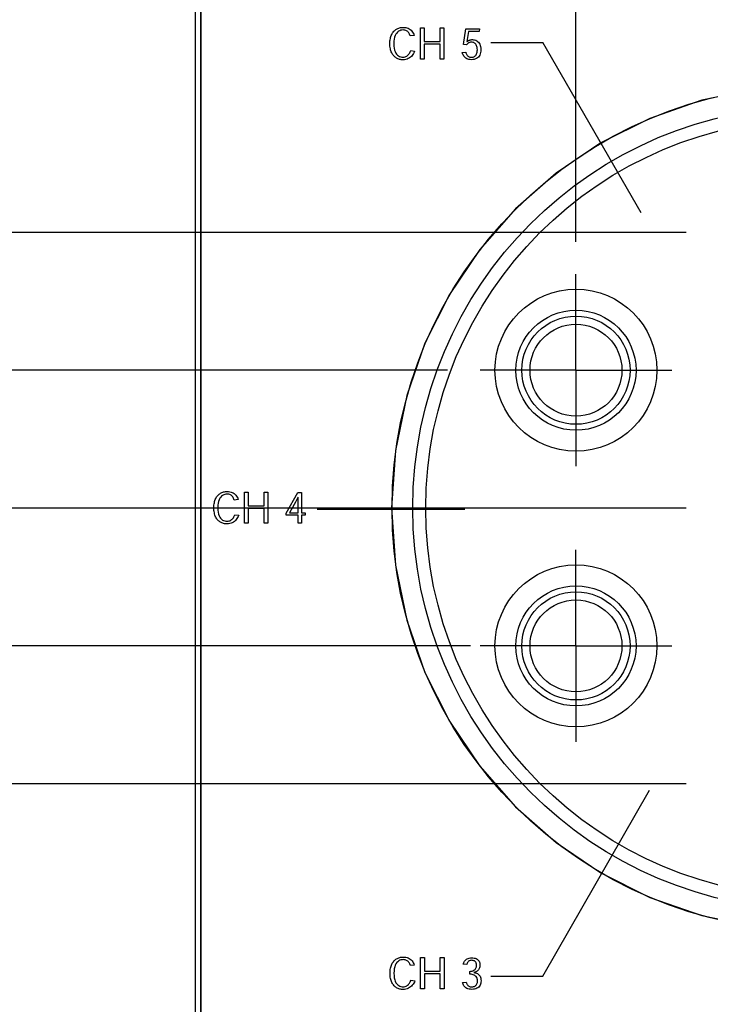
# Model space of a CAD drawing. Header units: inches. Extents: x 0.2 to 16.8, y 0.1 to 10.8.
# Tile 8 of 36: x 3 to 4.3, y 4.5 to 6.4. Entities that reach past the tile are written whole.
import ezdxf

# ---------------------------------------------------------------- set-up
doc = ezdxf.new("R2010")
doc.units = ezdxf.units.IN
doc.header["$LTSCALE"] = 0.935
doc.header["$MEASUREMENT"] = 0
doc.linetypes.add('CENTER', pattern=[0.6, 0.375, -0.075, 0.075, -0.075])
doc.layers.get('0').update_dxf_attribs({"linetype": 'CONTINUOUS'})
doc.layers.add('DEFAULT_1', color=7, linetype='CENTER')
doc.layers.add('DIMENSIONS', color=7, linetype='CONTINUOUS')
doc.styles.get("Standard").update_dxf_attribs({"font": 'txt', "width": 0.8})
doc.dimstyles.new('DIMSTYLE_1', dxfattribs={"dimtxt": 0.125, "dimasz": 0.18, "dimexe": 0.18, "dimexo": 0.0625, "dimgap": 0.09, "dimtad": 0, "dimtih": 1, "dimtoh": 1, "dimdec": 3, "dimzin": 4, "dimdsep": 46, "dimtxsty": 'STANDARD', "dimblk": '_FILLED', "dimblk1": '_FILLED', "dimblk2": '_FILLED', "dimcen": 0.09, "dimadec": 0, "dimazin": 0, "dimtp": 0.001, "dimtm": 0.001, "dimtfac": 1, "dimtdec": 3, "dimtofl": 0, "dimtmove": 0, "dimatfit": 3, "dimldrblk": '_FILLED', "dimfxl": 1, "dimtolj": 1, "dimtzin": 4, "dimarcsym": 0})

# ---------------------------------------------------------------- blocks, each defined once
blk = doc.blocks.new('*D4')
at = {"layer": 'DIMENSIONS', "color": 2, "linetype": 'CONTINUOUS'}
blk.add_line((3.7925, 5.2176), (2.6188, 5.2176), dxfattribs=at)
at = {"layer": 'DIMENSIONS', "color": 2, "linetype": 'CONTINUOUS', "width": 0.8}
for s, p in [('2X -', (0.8313, 5.1551)), ('2.539', (1.2313, 5.1551)), ('[', (1.8563, 5.1551)), ('64.48', (1.9563, 5.1551)), (']', (2.4563, 5.1551))]:
    blk.add_text(s, height=0.125, dxfattribs=at).set_placement(p)
blk = doc.blocks.new('_FILLED')
at = {"color": 0, "linetype": 'BYBLOCK'}
blk.add_solid([(0, 0), (-1, 0.174), (-1, -0.174)], dxfattribs=at)
blk = doc.blocks.new('*D5')
at = {"layer": 'DIMENSIONS', "color": 2, "linetype": 'CONTINUOUS'}
blk.add_line((4.2528, 4.9519), (2.6188, 4.9519), dxfattribs=at)
at = {"layer": 'DIMENSIONS', "color": 2, "linetype": 'CONTINUOUS', "width": 0.8}
for s, p in [('2.804', (1.2313, 4.8894)), ('[', (1.8563, 4.8894)), ('71.23', (1.9563, 4.8894)), (']', (2.4563, 4.8894)), ('-', (1.1313, 4.8894))]:
    blk.add_text(s, height=0.125, dxfattribs=at).set_placement(p)
blk = doc.blocks.new('*D6')
at = {"layer": 'DIMENSIONS', "color": 2, "linetype": 'CONTINUOUS'}
blk.add_line((3.8363, 5.2176), (2.6188, 5.2176), dxfattribs=at)
at = {"layer": 'DIMENSIONS', "color": 2, "linetype": 'CONTINUOUS', "width": 0.8}
for s, p in [('2X -', (0.8313, 5.1551)), ('2.539', (1.2313, 5.1551)), ('[', (1.8563, 5.1551)), ('64.48', (1.9563, 5.1551)), (']', (2.4563, 5.1551))]:
    blk.add_text(s, height=0.125, dxfattribs=at).set_placement(p)
blk = doc.blocks.new('*D7')
at = {"layer": 'DIMENSIONS', "color": 2, "linetype": 'CONTINUOUS'}
blk.add_line((3.3386, 2.9354), (2.6188, 2.9354), dxfattribs=at)
at = {"layer": 'DIMENSIONS', "color": 2, "linetype": 'CONTINUOUS', "width": 0.8}
for s, p in [('2X -', (0.7313, 2.8729)), ('4.821', (1.1313, 2.8729)), ('[', (1.7563, 2.8729)), ('122.45', (1.8563, 2.8729)), (']', (2.4563, 2.8729))]:
    blk.add_text(s, height=0.125, dxfattribs=at).set_placement(p)
blk = doc.blocks.new('*D11')
at = {"layer": 'DIMENSIONS', "color": 2, "linetype": 'CONTINUOUS'}
blk.add_line((4.04, 6.046), (4.04, 8.5659), dxfattribs=at)
at = {"layer": 'DIMENSIONS', "color": 2, "linetype": 'CONTINUOUS', "width": 0.8}
for s, p in [(']', (4.1025, 10.0534)), ('11.17', (4.1025, 9.5534)), ('[', (4.1025, 9.4534)), ('.440', (4.1025, 8.9284)), ('2X ', (4.1025, 8.6284))]:
    blk.add_text(s, height=0.125, rotation=90, dxfattribs=at).set_placement(p)
blk = doc.blocks.new('*D12')
at = {"layer": 'DIMENSIONS', "color": 2, "linetype": 'CONTINUOUS'}
blk.add_line((4.04, 5.9966), (4.04, 8.5659), dxfattribs=at)
at = {"layer": 'DIMENSIONS', "color": 2, "linetype": 'CONTINUOUS', "width": 0.8}
for s, p in [(']', (4.1025, 10.0534)), ('11.17', (4.1025, 9.5534)), ('[', (4.1025, 9.4534)), ('.440', (4.1025, 8.9284)), ('2X ', (4.1025, 8.6284))]:
    blk.add_text(s, height=0.125, rotation=90, dxfattribs=at).set_placement(p)
blk = doc.blocks.new('*D15')
at = {"layer": 'DIMENSIONS', "color": 2, "linetype": 'CONTINUOUS'}
blk.add_line((4.9606, 5.9966), (4.9606, 8.5659), dxfattribs=at)
at = {"layer": 'DIMENSIONS', "color": 2, "linetype": 'CONTINUOUS', "width": 0.8}
for s, p in [(']', (5.0231, 10.1534)), ('34.55', (5.0231, 9.6534)), ('[', (5.0231, 9.5534)), ('1.360', (5.0231, 8.9284)), ('2X ', (5.0231, 8.6284))]:
    blk.add_text(s, height=0.125, rotation=90, dxfattribs=at).set_placement(p)
blk = doc.blocks.new('*D18')
at = {"layer": 'DIMENSIONS', "color": 2, "linetype": 'CONTINUOUS'}
blk.add_line((3.7925, 5.7491), (2.6188, 5.7491), dxfattribs=at)
at = {"layer": 'DIMENSIONS', "color": 2, "linetype": 'CONTINUOUS', "width": 0.8}
for s, p in [('2X -', (0.8313, 5.6866)), ('2.007', (1.2313, 5.6866)), ('[', (1.8563, 5.6866)), ('50.98', (1.9563, 5.6866)), (']', (2.4563, 5.6866))]:
    blk.add_text(s, height=0.125, dxfattribs=at).set_placement(p)
blk = doc.blocks.new('*D19')
at = {"layer": 'DIMENSIONS', "color": 2, "linetype": 'CONTINUOUS'}
blk.add_line((4.2528, 5.4834), (2.6188, 5.4834), dxfattribs=at)
at = {"layer": 'DIMENSIONS', "color": 2, "linetype": 'CONTINUOUS', "width": 0.8}
for s, p in [('2.273', (1.2313, 5.4209)), ('[', (1.8563, 5.4209)), ('57.73', (1.9563, 5.4209)), (']', (2.4563, 5.4209)), ('-', (1.1313, 5.4209))]:
    blk.add_text(s, height=0.125, dxfattribs=at).set_placement(p)
blk = doc.blocks.new('*D20')
at = {"layer": 'DIMENSIONS', "color": 2, "linetype": 'CONTINUOUS'}
blk.add_line((4.2528, 6.0149), (2.6188, 6.0149), dxfattribs=at)
at = {"layer": 'DIMENSIONS', "color": 2, "linetype": 'CONTINUOUS', "width": 0.8}
for s, p in [('1.742', (1.2313, 5.9524)), ('[', (1.8563, 5.9524)), ('44.23', (1.9563, 5.9524)), (']', (2.4563, 5.9524)), ('-', (1.1313, 5.9524))]:
    blk.add_text(s, height=0.125, dxfattribs=at).set_placement(p)

msp = doc.modelspace()

# ---------------------------------------------------------------- linework, layer by layer
at = {"color": 7, "linetype": 'CONTINUOUS'}
for p, q in [((3.3063, 2.7364), (3.3063, 7.8784)), ((3.3163, 7.8484), (3.3163, 3.7884)), ((3.3164, 3.7884), (3.3164, 7.8484)), ((3.6846, 6.3963), (3.6854, 6.398)), ((3.6854, 6.398), (3.6864, 6.3996)), ((3.6864, 6.3996), (3.6875, 6.4011)), ((3.6875, 6.4011), (3.6887, 6.4025)), ((3.6887, 6.4025), (3.6898, 6.4037)), ((3.6898, 6.4037), (3.6911, 6.4048)), ((3.6911, 6.4048), (3.6924, 6.4058)), ((3.6924, 6.4058), (3.6938, 6.4067)), ((3.6942, 6.3992), (3.6926, 6.397)), ((3.6938, 6.4067), (3.6952, 6.4075)), ((3.6959, 6.4011), (3.6942, 6.3992)), ((3.6952, 6.4075), (3.6967, 6.4082)), ((3.6979, 6.4026), (3.6959, 6.4011)), ((3.6967, 6.4082), (3.6982, 6.4088)), ((3.7, 6.4037), (3.6979, 6.4026)), ((3.6982, 6.4088), (3.6998, 6.4092)), ((3.6998, 6.4092), (3.7015, 6.4096)), ((3.7021, 6.4045), (3.7, 6.4037)), ((3.7015, 6.4096), (3.7032, 6.4099)), ((3.7044, 6.4049), (3.7021, 6.4045)), ((3.7032, 6.4099), (3.705, 6.4101)), ((3.7067, 6.4051), (3.7044, 6.4049)), ((3.705, 6.4101), (3.7068, 6.4101)), ((3.7085, 6.405), (3.7067, 6.4051)), ((3.7068, 6.4101), (3.7094, 6.41)), ((3.7102, 6.4047), (3.7085, 6.405)), ((3.7094, 6.41), (3.7118, 6.4096)), ((3.7117, 6.4042), (3.7102, 6.4047)), ((3.7131, 6.4036), (3.7117, 6.4042)), ((3.7118, 6.4096), (3.7141, 6.4091)), ((3.7144, 6.4028), (3.7131, 6.4036)), ((3.7141, 6.4091), (3.7163, 6.4083)), ((3.7155, 6.4019), (3.7144, 6.4028)), ((3.7166, 6.4008), (3.7155, 6.4019)), ((3.7163, 6.4083), (3.7184, 6.4073)), ((3.7175, 6.3996), (3.7166, 6.4008)), ((3.7184, 6.3982), (3.7175, 6.3996)), ((3.7184, 6.4073), (3.7202, 6.406)), ((3.7191, 6.3968), (3.7184, 6.3982)), ((3.7202, 6.406), (3.7219, 6.4046)), ((3.7219, 6.4046), (3.7235, 6.403)), ((3.7235, 6.403), (3.7248, 6.4011)), ((3.7248, 6.4011), (3.726, 6.3991)), ((3.726, 6.3991), (3.727, 6.3969)), ((3.7399, 6.3488), (3.7399, 6.4089)), ((3.7399, 6.4089), (3.7474, 6.4089)), ((3.7474, 6.4089), (3.7474, 6.3827)), ((3.7779, 6.3827), (3.7779, 6.4089)), ((3.7779, 6.4089), (3.7853, 6.4089)), ((3.7853, 6.4089), (3.7853, 6.3488)), ((3.8232, 6.377), (3.8276, 6.4075)), ((3.8276, 6.4075), (3.8539, 6.4075)), ((3.8326, 6.4022), (3.8297, 6.3828)), ((3.8532, 6.4022), (3.8326, 6.4022)), ((3.8539, 6.4075), (3.8532, 6.4022)), ((3.6811, 6.3815), (3.6813, 6.3839)), ((3.6811, 6.379), (3.6811, 6.3815)), ((3.6811, 6.3763), (3.6811, 6.379)), ((3.6813, 6.3839), (3.6816, 6.3862)), ((3.6816, 6.3862), (3.682, 6.3884)), ((3.682, 6.3884), (3.6825, 6.3906)), ((3.6825, 6.3906), (3.6831, 6.3926)), ((3.6831, 6.3926), (3.6838, 6.3945)), ((3.6838, 6.3945), (3.6846, 6.3963)), ((3.6888, 6.3834), (3.6886, 6.3788)), ((3.6886, 6.3788), (3.6888, 6.3741)), ((3.6893, 6.3875), (3.6888, 6.3834)), ((3.6901, 6.3911), (3.6893, 6.3875)), ((3.6912, 6.3943), (3.6901, 6.3911)), ((3.6926, 6.397), (3.6912, 6.3943)), ((3.7198, 6.3952), (3.7191, 6.3968)), ((3.7204, 6.3936), (3.7198, 6.3952)), ((3.7278, 6.3946), (3.7204, 6.3936)), ((3.727, 6.3969), (3.7278, 6.3946)), ((3.7474, 6.3827), (3.7779, 6.3827)), ((3.8297, 6.3828), (3.83, 6.3828)), ((3.83, 6.3828), (3.8305, 6.3832)), ((3.8307, 6.3783), (3.8301, 6.3776)), ((3.8305, 6.3832), (3.8312, 6.3837)), ((3.8314, 6.3789), (3.8307, 6.3783)), ((3.8312, 6.3837), (3.8318, 6.3841)), ((3.8321, 6.3795), (3.8314, 6.3789)), ((3.8318, 6.3841), (3.8326, 6.3846)), ((3.8328, 6.3801), (3.8321, 6.3795)), ((3.8326, 6.3846), (3.8333, 6.385)), ((3.8336, 6.3805), (3.8328, 6.3801)), ((3.8333, 6.385), (3.8342, 6.3853)), ((3.8345, 6.3809), (3.8336, 6.3805)), ((3.8342, 6.3853), (3.835, 6.3856)), ((3.8354, 6.3812), (3.8345, 6.3809)), ((3.835, 6.3856), (3.836, 6.3859)), ((3.8364, 6.3814), (3.8354, 6.3812)), ((3.836, 6.3859), (3.8369, 6.3861)), ((3.8374, 6.3816), (3.8364, 6.3814)), ((3.8369, 6.3861), (3.838, 6.3863)), ((3.8385, 6.3816), (3.8374, 6.3816)), ((3.838, 6.3863), (3.8391, 6.3864)), ((3.8401, 6.3815), (3.8385, 6.3816)), ((3.8391, 6.3864), (3.8402, 6.3864)), ((3.8417, 6.3812), (3.8401, 6.3815)), ((3.8402, 6.3864), (3.8424, 6.3863)), ((3.8431, 6.3806), (3.8417, 6.3812)), ((3.8424, 6.3863), (3.8446, 6.3859)), ((3.8444, 6.3798), (3.8431, 6.3806)), ((3.8456, 6.3789), (3.8444, 6.3798)), ((3.8446, 6.3859), (3.8466, 6.3852)), ((3.8466, 6.3777), (3.8456, 6.3789)), ((3.8466, 6.3852), (3.8485, 6.3842)), ((3.8485, 6.3842), (3.8502, 6.383)), ((3.8502, 6.383), (3.8518, 6.3815)), ((3.8518, 6.3815), (3.8532, 6.3797)), ((3.8532, 6.3797), (3.8544, 6.3777)), ((3.876, 6.3809), (3.976, 6.3809)), ((4.1656, 6.0525), (3.976, 6.3809)), ((3.6813, 6.3737), (3.6811, 6.3763)), ((3.6816, 6.3712), (3.6813, 6.3737)), ((3.682, 6.3689), (3.6816, 6.3712)), ((3.6825, 6.3667), (3.682, 6.3689)), ((3.6831, 6.3646), (3.6825, 6.3667)), ((3.6838, 6.3627), (3.6831, 6.3646)), ((3.6847, 6.3609), (3.6838, 6.3627)), ((3.6856, 6.3592), (3.6847, 6.3609)), ((3.6888, 6.3741), (3.6893, 6.37)), ((3.6893, 6.37), (3.6901, 6.3664)), ((3.6901, 6.3664), (3.6912, 6.3633)), ((3.6912, 6.3633), (3.6926, 6.3606)), ((3.6926, 6.3606), (3.6941, 6.3584)), ((3.7176, 6.3583), (3.7186, 6.3596)), ((3.7186, 6.3596), (3.7195, 6.3611)), ((3.7195, 6.3611), (3.7202, 6.3626)), ((3.7202, 6.3626), (3.7209, 6.364)), ((3.7209, 6.364), (3.7213, 6.3654)), ((3.7213, 6.3654), (3.7289, 6.3642)), ((3.7269, 6.3598), (3.7256, 6.3578)), ((3.728, 6.362), (3.7269, 6.3598)), ((3.7289, 6.3642), (3.728, 6.362)), ((3.7474, 6.3775), (3.7474, 6.3488)), ((3.7779, 6.3775), (3.7474, 6.3775)), ((3.7779, 6.3488), (3.7779, 6.3775)), ((3.8208, 6.3616), (3.8276, 6.3623)), ((3.8213, 6.3597), (3.8208, 6.3616)), ((3.822, 6.3579), (3.8213, 6.3597)), ((3.8291, 6.3761), (3.8232, 6.377)), ((3.8276, 6.3623), (3.8279, 6.361)), ((3.8279, 6.361), (3.8284, 6.3597)), ((3.8284, 6.3597), (3.8289, 6.3585)), ((3.8296, 6.3769), (3.8291, 6.3761)), ((3.8301, 6.3776), (3.8296, 6.3769)), ((3.8475, 6.3763), (3.8466, 6.3777)), ((3.8483, 6.3748), (3.8475, 6.3763)), ((3.8489, 6.3731), (3.8483, 6.3748)), ((3.8483, 6.3588), (3.8489, 6.3605)), ((3.8494, 6.3712), (3.8489, 6.3731)), ((3.8489, 6.3605), (3.8494, 6.3624)), ((3.8497, 6.3691), (3.8494, 6.3712)), ((3.8494, 6.3624), (3.8497, 6.3646)), ((3.8498, 6.3669), (3.8497, 6.3691)), ((3.8497, 6.3646), (3.8498, 6.3669)), ((3.8544, 6.3777), (3.8553, 6.3754)), ((3.8553, 6.3754), (3.856, 6.3729)), ((3.8561, 6.3615), (3.8554, 6.359)), ((3.856, 6.3729), (3.8565, 6.3702)), ((3.8565, 6.3643), (3.8561, 6.3615)), ((3.8565, 6.3702), (3.8566, 6.3672)), ((3.8566, 6.3672), (3.8565, 6.3643)), ((3.6865, 6.3576), (3.6856, 6.3592)), ((3.6876, 6.3562), (3.6865, 6.3576)), ((3.6888, 6.3549), (3.6876, 6.3562)), ((3.6899, 6.3537), (3.6888, 6.3549)), ((3.6911, 6.3527), (3.6899, 6.3537)), ((3.6924, 6.3517), (3.6911, 6.3527)), ((3.6937, 6.3509), (3.6924, 6.3517)), ((3.6951, 6.3501), (3.6937, 6.3509)), ((3.6941, 6.3584), (3.6959, 6.3565)), ((3.6966, 6.3494), (3.6951, 6.3501)), ((3.6959, 6.3565), (3.6978, 6.3551)), ((3.6982, 6.3489), (3.6966, 6.3494)), ((3.6978, 6.3551), (3.6998, 6.354)), ((3.6998, 6.3484), (3.6982, 6.3489)), ((3.6998, 6.354), (3.702, 6.3532)), ((3.7014, 6.348), (3.6998, 6.3484)), ((3.7031, 6.3478), (3.7014, 6.348)), ((3.702, 6.3532), (3.7042, 6.3528)), ((3.7048, 6.3476), (3.7031, 6.3478)), ((3.7042, 6.3528), (3.7065, 6.3526)), ((3.7066, 6.3476), (3.7048, 6.3476)), ((3.7065, 6.3526), (3.7085, 6.3528)), ((3.7093, 6.3477), (3.7066, 6.3476)), ((3.7085, 6.3528), (3.7104, 6.3532)), ((3.7118, 6.3482), (3.7093, 6.3477)), ((3.7104, 6.3532), (3.7121, 6.3538)), ((3.7142, 6.3489), (3.7118, 6.3482)), ((3.7121, 6.3538), (3.7137, 6.3547)), ((3.7137, 6.3547), (3.7151, 6.3558)), ((3.7165, 6.3499), (3.7142, 6.3489)), ((3.7151, 6.3558), (3.7164, 6.3569)), ((3.7164, 6.3569), (3.7176, 6.3583)), ((3.7187, 6.3511), (3.7165, 6.3499)), ((3.7207, 6.3525), (3.7187, 6.3511)), ((3.7225, 6.3541), (3.7207, 6.3525)), ((3.7241, 6.3559), (3.7225, 6.3541)), ((3.7256, 6.3578), (3.7241, 6.3559)), ((3.7474, 6.3488), (3.7399, 6.3488)), ((3.7853, 6.3488), (3.7779, 6.3488)), ((3.8229, 6.3562), (3.822, 6.3579)), ((3.8239, 6.3546), (3.8229, 6.3562)), ((3.825, 6.3531), (3.8239, 6.3546)), ((3.8264, 6.3518), (3.825, 6.3531)), ((3.8279, 6.3506), (3.8264, 6.3518)), ((3.8296, 6.3496), (3.8279, 6.3506)), ((3.8289, 6.3585), (3.8295, 6.3574)), ((3.8295, 6.3574), (3.8302, 6.3563)), ((3.8315, 6.3488), (3.8296, 6.3496)), ((3.8302, 6.3563), (3.831, 6.3554)), ((3.831, 6.3554), (3.8319, 6.3545)), ((3.8336, 6.3482), (3.8315, 6.3488)), ((3.8319, 6.3545), (3.8329, 6.3538)), ((3.8329, 6.3538), (3.834, 6.3532)), ((3.8359, 6.3479), (3.8336, 6.3482)), ((3.834, 6.3532), (3.8353, 6.3528)), ((3.8353, 6.3528), (3.8367, 6.3526)), ((3.8385, 6.3477), (3.8359, 6.3479)), ((3.8367, 6.3526), (3.8383, 6.3525)), ((3.8383, 6.3525), (3.8399, 6.3526)), ((3.8413, 6.3479), (3.8385, 6.3477)), ((3.8399, 6.3526), (3.8415, 6.3528)), ((3.8439, 6.3483), (3.8413, 6.3479)), ((3.8415, 6.3528), (3.8429, 6.3533)), ((3.8429, 6.3533), (3.8443, 6.354)), ((3.8463, 6.3491), (3.8439, 6.3483)), ((3.8443, 6.354), (3.8455, 6.3549)), ((3.8455, 6.3549), (3.8466, 6.356)), ((3.8484, 6.3501), (3.8463, 6.3491)), ((3.8466, 6.356), (3.8475, 6.3573)), ((3.8475, 6.3573), (3.8483, 6.3588)), ((3.8503, 6.3513), (3.8484, 6.3501)), ((3.852, 6.3529), (3.8503, 6.3513)), ((3.8534, 6.3547), (3.852, 6.3529)), ((3.8545, 6.3567), (3.8534, 6.3547)), ((3.8554, 6.359), (3.8545, 6.3567)), ((4.3889, 6.2914), (4.2828, 6.2697)), ((4.2828, 6.2697), (4.1823, 6.2347)), ((4.1823, 6.2347), (4.0881, 6.1875)), ((4.0881, 6.1875), (4.0015, 6.129)), ((4.0015, 6.129), (3.9232, 6.0601)), ((3.9232, 6.0601), (3.8543, 5.9818)), ((3.8543, 5.9818), (3.7958, 5.8951)), ((3.7958, 5.8951), (3.7486, 5.801)), ((3.7486, 5.801), (3.7136, 5.7004)), ((3.7136, 5.7004), (3.6919, 5.5944)), ((3.6919, 5.5944), (3.6845, 5.4838)), ((3.347, 5.5048), (3.3481, 5.5063)), ((3.3481, 5.5063), (3.3493, 5.5077)), ((3.3493, 5.5077), (3.3504, 5.5089)), ((3.3504, 5.5089), (3.3517, 5.51)), ((3.3517, 5.51), (3.353, 5.511)), ((3.353, 5.511), (3.3544, 5.5119)), ((3.3544, 5.5119), (3.3558, 5.5127)), ((3.3565, 5.5063), (3.3548, 5.5044)), ((3.3558, 5.5127), (3.3573, 5.5134)), ((3.3585, 5.5078), (3.3565, 5.5063)), ((3.3573, 5.5134), (3.3589, 5.514)), ((3.3606, 5.5089), (3.3585, 5.5078)), ((3.3589, 5.514), (3.3605, 5.5144)), ((3.3605, 5.5144), (3.3621, 5.5148)), ((3.3627, 5.5097), (3.3606, 5.5089)), ((3.3621, 5.5148), (3.3638, 5.5151)), ((3.365, 5.5101), (3.3627, 5.5097)), ((3.3638, 5.5151), (3.3656, 5.5153)), ((3.3673, 5.5102), (3.365, 5.5101)), ((3.3656, 5.5153), (3.3674, 5.5153)), ((3.3691, 5.5102), (3.3673, 5.5102)), ((3.3674, 5.5153), (3.37, 5.5152)), ((3.3708, 5.5099), (3.3691, 5.5102)), ((3.37, 5.5152), (3.3724, 5.5149)), ((3.3723, 5.5094), (3.3708, 5.5099)), ((3.3737, 5.5088), (3.3723, 5.5094)), ((3.3724, 5.5149), (3.3748, 5.5143)), ((3.375, 5.508), (3.3737, 5.5088)), ((3.3748, 5.5143), (3.3769, 5.5135)), ((3.3761, 5.5071), (3.375, 5.508)), ((3.3772, 5.506), (3.3761, 5.5071)), ((3.3769, 5.5135), (3.379, 5.5125)), ((3.3781, 5.5048), (3.3772, 5.506)), ((3.379, 5.5125), (3.3808, 5.5112)), ((3.3808, 5.5112), (3.3825, 5.5098)), ((3.3825, 5.5098), (3.3841, 5.5082)), ((3.3841, 5.5082), (3.3855, 5.5063)), ((3.3855, 5.5063), (3.3866, 5.5043)), ((3.4005, 5.454), (3.4005, 5.5141)), ((3.4005, 5.5141), (3.408, 5.5141)), ((3.408, 5.5141), (3.408, 5.4879)), ((3.4385, 5.4879), (3.4385, 5.5141)), ((3.4385, 5.5141), (3.446, 5.5141)), ((3.446, 5.5141), (3.446, 5.454)), ((3.481, 5.4738), (3.5039, 5.5132)), ((3.5039, 5.5132), (3.5108, 5.5132)), ((3.5108, 5.5132), (3.5108, 5.4742)), ((3.3417, 5.4867), (3.3419, 5.4891)), ((3.3417, 5.4842), (3.3417, 5.4867)), ((3.3419, 5.4891), (3.3422, 5.4914)), ((3.3422, 5.4914), (3.3426, 5.4936)), ((3.3426, 5.4936), (3.3431, 5.4957)), ((3.3431, 5.4957), (3.3437, 5.4978)), ((3.3437, 5.4978), (3.3444, 5.4997)), ((3.3444, 5.4997), (3.3452, 5.5015)), ((3.3452, 5.5015), (3.3461, 5.5032)), ((3.3461, 5.5032), (3.347, 5.5048)), ((3.3494, 5.4886), (3.3492, 5.484)), ((3.3499, 5.4927), (3.3494, 5.4886)), ((3.3507, 5.4963), (3.3499, 5.4927)), ((3.3518, 5.4995), (3.3507, 5.4963)), ((3.3532, 5.5022), (3.3518, 5.4995)), ((3.3548, 5.5044), (3.3532, 5.5022)), ((3.379, 5.5034), (3.3781, 5.5048)), ((3.3797, 5.502), (3.379, 5.5034)), ((3.3804, 5.5004), (3.3797, 5.502)), ((3.381, 5.4988), (3.3804, 5.5004)), ((3.3885, 5.4998), (3.381, 5.4988)), ((3.3866, 5.5043), (3.3876, 5.5021)), ((3.3876, 5.5021), (3.3885, 5.4998)), ((3.408, 5.4879), (3.4385, 5.4879)), ((3.4967, 5.4903), (3.4876, 5.4742)), ((3.4992, 5.495), (3.4967, 5.4903)), ((3.501, 5.4986), (3.4992, 5.495)), ((3.5022, 5.501), (3.501, 5.4986)), ((3.5034, 5.5034), (3.5022, 5.501)), ((3.504, 5.5046), (3.5034, 5.5034)), ((3.5042, 5.5046), (3.504, 5.5046)), ((3.5041, 5.4959), (3.5042, 5.4996)), ((3.5041, 5.4742), (3.5041, 5.4959)), ((3.5042, 5.5021), (3.5042, 5.5046)), ((3.5042, 5.4996), (3.5042, 5.5021)), ((3.3417, 5.4815), (3.3417, 5.4842)), ((3.3419, 5.4789), (3.3417, 5.4815)), ((3.3422, 5.4764), (3.3419, 5.4789)), ((3.3426, 5.4741), (3.3422, 5.4764)), ((3.3431, 5.4719), (3.3426, 5.4741)), ((3.3437, 5.4698), (3.3431, 5.4719)), ((3.3444, 5.4679), (3.3437, 5.4698)), ((3.3453, 5.4661), (3.3444, 5.4679)), ((3.3492, 5.484), (3.3494, 5.4793)), ((3.3494, 5.4793), (3.3499, 5.4752)), ((3.3499, 5.4752), (3.3507, 5.4716)), ((3.3507, 5.4716), (3.3518, 5.4685)), ((3.3518, 5.4685), (3.3532, 5.4658)), ((3.3801, 5.4663), (3.3808, 5.4678)), ((3.3808, 5.4678), (3.3815, 5.4692)), ((3.3815, 5.4692), (3.382, 5.4706)), ((3.382, 5.4706), (3.3895, 5.4694)), ((3.3886, 5.4672), (3.3875, 5.465)), ((3.3895, 5.4694), (3.3886, 5.4672)), ((3.408, 5.4827), (3.408, 5.454)), ((3.4385, 5.4827), (3.408, 5.4827)), ((3.4385, 5.454), (3.4385, 5.4827)), ((3.481, 5.4694), (3.481, 5.4738)), ((3.5041, 5.4694), (3.481, 5.4694)), ((3.4876, 5.4742), (3.5041, 5.4742)), ((3.5041, 5.454), (3.5041, 5.4694)), ((3.5108, 5.4742), (3.5176, 5.4742)), ((3.5108, 5.4694), (3.5108, 5.454)), ((3.5176, 5.4694), (3.5108, 5.4694)), ((3.5176, 5.4742), (3.5176, 5.4694)), ((3.5406, 5.4809), (3.8255, 5.4809)), ((3.6845, 5.4838), (3.6919, 5.3732)), ((3.3462, 5.4644), (3.3453, 5.4661)), ((3.3472, 5.4628), (3.3462, 5.4644)), ((3.3482, 5.4614), (3.3472, 5.4628)), ((3.3494, 5.4601), (3.3482, 5.4614)), ((3.3505, 5.4589), (3.3494, 5.4601)), ((3.3517, 5.4579), (3.3505, 5.4589)), ((3.353, 5.4569), (3.3517, 5.4579)), ((3.3543, 5.456), (3.353, 5.4569)), ((3.3532, 5.4658), (3.3547, 5.4636)), ((3.3558, 5.4553), (3.3543, 5.456)), ((3.3547, 5.4636), (3.3565, 5.4617)), ((3.3572, 5.4546), (3.3558, 5.4553)), ((3.3565, 5.4617), (3.3584, 5.4603)), ((3.3588, 5.4541), (3.3572, 5.4546)), ((3.3584, 5.4603), (3.3605, 5.4592)), ((3.3604, 5.4536), (3.3588, 5.4541)), ((3.362, 5.4532), (3.3604, 5.4536)), ((3.3605, 5.4592), (3.3626, 5.4584)), ((3.3637, 5.453), (3.362, 5.4532)), ((3.3626, 5.4584), (3.3648, 5.458)), ((3.3654, 5.4528), (3.3637, 5.453)), ((3.3648, 5.458), (3.3671, 5.4578)), ((3.3672, 5.4528), (3.3654, 5.4528)), ((3.3671, 5.4578), (3.3692, 5.458)), ((3.3699, 5.4529), (3.3672, 5.4528)), ((3.3692, 5.458), (3.371, 5.4584)), ((3.3724, 5.4534), (3.3699, 5.4529)), ((3.371, 5.4584), (3.3727, 5.459)), ((3.3749, 5.4541), (3.3724, 5.4534)), ((3.3727, 5.459), (3.3743, 5.4599)), ((3.3743, 5.4599), (3.3757, 5.461)), ((3.3771, 5.4551), (3.3749, 5.4541)), ((3.3757, 5.461), (3.377, 5.4621)), ((3.377, 5.4621), (3.3782, 5.4634)), ((3.3793, 5.4563), (3.3771, 5.4551)), ((3.3782, 5.4634), (3.3792, 5.4648)), ((3.3792, 5.4648), (3.3801, 5.4663)), ((3.3813, 5.4577), (3.3793, 5.4563)), ((3.3831, 5.4593), (3.3813, 5.4577)), ((3.3847, 5.4611), (3.3831, 5.4593)), ((3.3862, 5.463), (3.3847, 5.4611)), ((3.3875, 5.465), (3.3862, 5.463)), ((3.408, 5.454), (3.4005, 5.454)), ((3.446, 5.454), (3.4385, 5.454)), ((3.5108, 5.454), (3.5041, 5.454)), ((3.6919, 5.3732), (3.7136, 5.2671)), ((3.7136, 5.2671), (3.7486, 5.1666)), ((3.7486, 5.1666), (3.7958, 5.0724)), ((3.7958, 5.0724), (3.8543, 4.9858)), ((3.8543, 4.9858), (3.9232, 4.9075)), ((3.976, 4.5809), (4.1815, 4.9392)), ((3.9232, 4.9075), (4.0015, 4.8386)), ((4.0015, 4.8386), (4.0881, 4.7801)), ((4.0881, 4.7801), (4.1823, 4.7328)), ((4.1823, 4.7328), (4.2828, 4.6979)), ((4.2828, 4.6979), (4.3889, 4.6762)), ((3.6914, 4.6124), (3.6927, 4.6134)), ((3.6927, 4.6134), (3.6941, 4.6143)), ((3.6941, 4.6143), (3.6955, 4.6151)), ((3.6955, 4.6151), (3.697, 4.6158)), ((3.697, 4.6158), (3.6985, 4.6164)), ((3.6985, 4.6164), (3.7001, 4.6169)), ((3.7001, 4.6169), (3.7018, 4.6173)), ((3.7018, 4.6173), (3.7035, 4.6176)), ((3.7035, 4.6176), (3.7053, 4.6177)), ((3.7053, 4.6177), (3.7071, 4.6178)), ((3.7071, 4.6178), (3.7097, 4.6177)), ((3.7097, 4.6177), (3.7121, 4.6173)), ((3.7121, 4.6173), (3.7144, 4.6167)), ((3.7144, 4.6167), (3.7166, 4.6159)), ((3.7166, 4.6159), (3.7186, 4.6149)), ((3.7186, 4.6149), (3.7205, 4.6137)), ((3.7205, 4.6137), (3.7222, 4.6123)), ((3.7402, 4.5564), (3.7402, 4.6166)), ((3.7402, 4.6166), (3.7477, 4.6166)), ((3.7477, 4.6166), (3.7477, 4.5903)), ((3.7782, 4.5903), (3.7782, 4.6166)), ((3.7782, 4.6166), (3.7856, 4.6166)), ((3.7856, 4.6166), (3.7856, 4.5564)), ((3.8273, 4.6125), (3.8287, 4.6135)), ((3.8287, 4.6135), (3.8303, 4.6145)), ((3.8303, 4.6145), (3.8321, 4.6152)), ((3.8321, 4.6152), (3.8341, 4.6158)), ((3.8341, 4.6158), (3.8364, 4.6161)), ((3.8364, 4.6161), (3.8389, 4.6163)), ((3.8389, 4.6163), (3.8413, 4.6162)), ((3.8413, 4.6162), (3.8435, 4.6158)), ((3.8435, 4.6158), (3.8456, 4.6153)), ((3.8456, 4.6153), (3.8475, 4.6146)), ((3.8475, 4.6146), (3.8492, 4.6136)), ((3.8492, 4.6136), (3.8506, 4.6125)), ((3.6816, 4.5916), (3.6819, 4.5939)), ((3.6819, 4.5939), (3.6823, 4.5961)), ((3.6823, 4.5961), (3.6828, 4.5982)), ((3.6828, 4.5982), (3.6834, 4.6002)), ((3.6834, 4.6002), (3.6841, 4.6021)), ((3.6841, 4.6021), (3.6849, 4.604)), ((3.6849, 4.604), (3.6857, 4.6057)), ((3.6857, 4.6057), (3.6867, 4.6073)), ((3.6867, 4.6073), (3.6878, 4.6088)), ((3.6878, 4.6088), (3.689, 4.6101)), ((3.689, 4.6101), (3.6901, 4.6113)), ((3.6896, 4.5952), (3.6891, 4.5911)), ((3.6904, 4.5988), (3.6896, 4.5952)), ((3.6901, 4.6113), (3.6914, 4.6124)), ((3.6915, 4.6019), (3.6904, 4.5988)), ((3.6929, 4.6046), (3.6915, 4.6019)), ((3.6945, 4.6069), (3.6929, 4.6046)), ((3.6962, 4.6088), (3.6945, 4.6069)), ((3.6982, 4.6102), (3.6962, 4.6088)), ((3.7003, 4.6114), (3.6982, 4.6102)), ((3.7024, 4.6121), (3.7003, 4.6114)), ((3.7047, 4.6126), (3.7024, 4.6121)), ((3.707, 4.6127), (3.7047, 4.6126)), ((3.7088, 4.6126), (3.707, 4.6127)), ((3.7105, 4.6123), (3.7088, 4.6126)), ((3.712, 4.6119), (3.7105, 4.6123)), ((3.7134, 4.6113), (3.712, 4.6119)), ((3.7147, 4.6105), (3.7134, 4.6113)), ((3.7158, 4.6095), (3.7147, 4.6105)), ((3.7169, 4.6084), (3.7158, 4.6095)), ((3.7178, 4.6072), (3.7169, 4.6084)), ((3.7187, 4.6059), (3.7178, 4.6072)), ((3.7194, 4.6044), (3.7187, 4.6059)), ((3.7201, 4.6029), (3.7194, 4.6044)), ((3.7207, 4.6012), (3.7201, 4.6029)), ((3.7281, 4.6022), (3.7207, 4.6012)), ((3.7222, 4.6123), (3.7238, 4.6106)), ((3.7238, 4.6106), (3.7251, 4.6088)), ((3.7251, 4.6088), (3.7263, 4.6068)), ((3.7263, 4.6068), (3.7273, 4.6046)), ((3.7273, 4.6046), (3.7281, 4.6022)), ((3.8227, 4.6037), (3.823, 4.6053)), ((3.8296, 4.6032), (3.8227, 4.6037)), ((3.823, 4.6053), (3.8235, 4.6069)), ((3.8235, 4.6069), (3.8242, 4.6084)), ((3.8242, 4.6084), (3.825, 4.6099)), ((3.825, 4.6099), (3.8261, 4.6112)), ((3.8261, 4.6112), (3.8273, 4.6125)), ((3.8298, 4.6042), (3.8296, 4.6032)), ((3.83, 4.6053), (3.8298, 4.6042)), ((3.8304, 4.6062), (3.83, 4.6053)), ((3.8308, 4.6072), (3.8304, 4.6062)), ((3.8314, 4.608), (3.8308, 4.6072)), ((3.8321, 4.6088), (3.8314, 4.608)), ((3.8329, 4.6096), (3.8321, 4.6088)), ((3.8338, 4.6102), (3.8329, 4.6096)), ((3.8349, 4.6107), (3.8338, 4.6102)), ((3.8361, 4.6111), (3.8349, 4.6107)), ((3.8375, 4.6113), (3.8361, 4.6111)), ((3.8391, 4.6114), (3.8375, 4.6113)), ((3.8406, 4.6113), (3.8391, 4.6114)), ((3.842, 4.6111), (3.8406, 4.6113)), ((3.8433, 4.6106), (3.842, 4.6111)), ((3.8444, 4.6101), (3.8433, 4.6106)), ((3.8443, 4.593), (3.8454, 4.594)), ((3.8453, 4.6094), (3.8444, 4.6101)), ((3.8461, 4.6086), (3.8453, 4.6094)), ((3.8454, 4.594), (3.8463, 4.5951)), ((3.8468, 4.6077), (3.8461, 4.6086)), ((3.8463, 4.5951), (3.847, 4.5963)), ((3.8473, 4.6067), (3.8468, 4.6077)), ((3.847, 4.5963), (3.8475, 4.5976)), ((3.8477, 4.6056), (3.8473, 4.6067)), ((3.8475, 4.5976), (3.8479, 4.599)), ((3.848, 4.6044), (3.8477, 4.6056)), ((3.8479, 4.599), (3.8481, 4.6004)), ((3.8481, 4.6032), (3.848, 4.6044)), ((3.8482, 4.6019), (3.8481, 4.6032)), ((3.8481, 4.6004), (3.8482, 4.6019)), ((3.8506, 4.6125), (3.8519, 4.6112)), ((3.8519, 4.6112), (3.853, 4.6098)), ((3.8529, 4.5941), (3.8519, 4.5928)), ((3.8536, 4.5955), (3.8529, 4.5941)), ((3.853, 4.6098), (3.8538, 4.6081)), ((3.8542, 4.5971), (3.8536, 4.5955)), ((3.8538, 4.6081), (3.8544, 4.6064)), ((3.8546, 4.5987), (3.8542, 4.5971)), ((3.8544, 4.6064), (3.8548, 4.6044)), ((3.8548, 4.6005), (3.8546, 4.5987)), ((3.8548, 4.6044), (3.8549, 4.6023)), ((3.8549, 4.6023), (3.8548, 4.6005)), ((3.6814, 4.5892), (3.6816, 4.5916)), ((3.6814, 4.5867), (3.6814, 4.5892)), ((3.6814, 4.5839), (3.6814, 4.5867)), ((3.6816, 4.5813), (3.6814, 4.5839)), ((3.6819, 4.5789), (3.6816, 4.5813)), ((3.6823, 4.5765), (3.6819, 4.5789)), ((3.6828, 4.5744), (3.6823, 4.5765)), ((3.6891, 4.5911), (3.6889, 4.5864)), ((3.6889, 4.5864), (3.6891, 4.5818)), ((3.6891, 4.5818), (3.6896, 4.5777)), ((3.6896, 4.5777), (3.6904, 4.5741)), ((3.7477, 4.5903), (3.7782, 4.5903)), ((3.7477, 4.5852), (3.7477, 4.5564)), ((3.7782, 4.5852), (3.7477, 4.5852)), ((3.7782, 4.5564), (3.7782, 4.5852)), ((3.8351, 4.59), (3.8374, 4.5903)), ((3.8351, 4.585), (3.8351, 4.59)), ((3.8376, 4.5847), (3.8351, 4.585)), ((3.8374, 4.5903), (3.8395, 4.5908)), ((3.8399, 4.5843), (3.8376, 4.5847)), ((3.8395, 4.5908), (3.8413, 4.5914)), ((3.8419, 4.5837), (3.8399, 4.5843)), ((3.8413, 4.5914), (3.8429, 4.5922)), ((3.8437, 4.583), (3.8419, 4.5837)), ((3.8429, 4.5922), (3.8443, 4.593)), ((3.8449, 4.5884), (3.8429, 4.5879)), ((3.8429, 4.5879), (3.8429, 4.5878)), ((3.8429, 4.5878), (3.8448, 4.5875)), ((3.8452, 4.5822), (3.8437, 4.583)), ((3.8448, 4.5875), (3.8466, 4.5871)), ((3.8466, 4.5889), (3.8449, 4.5884)), ((3.8465, 4.5811), (3.8452, 4.5822)), ((3.8476, 4.58), (3.8465, 4.5811)), ((3.8482, 4.5897), (3.8466, 4.5889)), ((3.8466, 4.5871), (3.8484, 4.5865)), ((3.8485, 4.5786), (3.8476, 4.58)), ((3.8496, 4.5906), (3.8482, 4.5897)), ((3.8484, 4.5865), (3.85, 4.5857)), ((3.8492, 4.5772), (3.8485, 4.5786)), ((3.8497, 4.5755), (3.8492, 4.5772)), ((3.8509, 4.5916), (3.8496, 4.5906)), ((3.85, 4.5737), (3.8497, 4.5755)), ((3.85, 4.5857), (3.8515, 4.5847)), ((3.8519, 4.5928), (3.8509, 4.5916)), ((3.8515, 4.5847), (3.8528, 4.5835)), ((3.8528, 4.5835), (3.854, 4.5822)), ((3.854, 4.5822), (3.855, 4.5806)), ((3.855, 4.5806), (3.8558, 4.5788)), ((3.8558, 4.5788), (3.8564, 4.5768)), ((3.8564, 4.5768), (3.8568, 4.5746)), ((3.876, 4.5809), (3.976, 4.5809)), ((3.6834, 4.5723), (3.6828, 4.5744)), ((3.6841, 4.5704), (3.6834, 4.5723)), ((3.6849, 4.5686), (3.6841, 4.5704)), ((3.6859, 4.5669), (3.6849, 4.5686)), ((3.6868, 4.5653), (3.6859, 4.5669)), ((3.6879, 4.5639), (3.6868, 4.5653)), ((3.6891, 4.5625), (3.6879, 4.5639)), ((3.6902, 4.5614), (3.6891, 4.5625)), ((3.6914, 4.5603), (3.6902, 4.5614)), ((3.6904, 4.5741), (3.6915, 4.571)), ((3.6927, 4.5594), (3.6914, 4.5603)), ((3.6915, 4.571), (3.6929, 4.5683)), ((3.694, 4.5585), (3.6927, 4.5594)), ((3.6929, 4.5683), (3.6944, 4.566)), ((3.6954, 4.5578), (3.694, 4.5585)), ((3.6944, 4.566), (3.6962, 4.5642)), ((3.6969, 4.5571), (3.6954, 4.5578)), ((3.6962, 4.5642), (3.6981, 4.5627)), ((3.6985, 4.5565), (3.6969, 4.5571)), ((3.6981, 4.5627), (3.7001, 4.5616)), ((3.7001, 4.5561), (3.6985, 4.5565)), ((3.7001, 4.5616), (3.7023, 4.5609)), ((3.7017, 4.5557), (3.7001, 4.5561)), ((3.7023, 4.5609), (3.7045, 4.5604)), ((3.7045, 4.5604), (3.7068, 4.5603)), ((3.7068, 4.5603), (3.7088, 4.5604)), ((3.7088, 4.5604), (3.7107, 4.5609)), ((3.7107, 4.5609), (3.7124, 4.5615)), ((3.7145, 4.5566), (3.7121, 4.5558)), ((3.7124, 4.5615), (3.714, 4.5624)), ((3.714, 4.5624), (3.7154, 4.5634)), ((3.7168, 4.5576), (3.7145, 4.5566)), ((3.7154, 4.5634), (3.7167, 4.5646)), ((3.7167, 4.5646), (3.7179, 4.5659)), ((3.719, 4.5588), (3.7168, 4.5576)), ((3.7179, 4.5659), (3.7189, 4.5673)), ((3.7189, 4.5673), (3.7198, 4.5688)), ((3.721, 4.5602), (3.719, 4.5588)), ((3.7198, 4.5688), (3.7205, 4.5702)), ((3.7205, 4.5702), (3.7212, 4.5717)), ((3.7228, 4.5618), (3.721, 4.5602)), ((3.7212, 4.5717), (3.7216, 4.5731)), ((3.7216, 4.5731), (3.7292, 4.5719)), ((3.7244, 4.5636), (3.7228, 4.5618)), ((3.7259, 4.5655), (3.7244, 4.5636)), ((3.7272, 4.5675), (3.7259, 4.5655)), ((3.7283, 4.5696), (3.7272, 4.5675)), ((3.7292, 4.5719), (3.7283, 4.5696)), ((3.7477, 4.5564), (3.7402, 4.5564)), ((3.7856, 4.5564), (3.7782, 4.5564)), ((3.8214, 4.5689), (3.8284, 4.5694)), ((3.8218, 4.5671), (3.8214, 4.5689)), ((3.8224, 4.5654), (3.8218, 4.5671)), ((3.8231, 4.5638), (3.8224, 4.5654)), ((3.824, 4.5622), (3.8231, 4.5638)), ((3.8251, 4.5608), (3.824, 4.5622)), ((3.8264, 4.5595), (3.8251, 4.5608)), ((3.8279, 4.5583), (3.8264, 4.5595)), ((3.8297, 4.5573), (3.8279, 4.5583)), ((3.8284, 4.5694), (3.8287, 4.5682)), ((3.8287, 4.5682), (3.8291, 4.5671)), ((3.8291, 4.5671), (3.8296, 4.566)), ((3.8296, 4.566), (3.8301, 4.5649)), ((3.8317, 4.5565), (3.8297, 4.5573)), ((3.8301, 4.5649), (3.8308, 4.564)), ((3.8308, 4.564), (3.8316, 4.5631)), ((3.8316, 4.5631), (3.8325, 4.5623)), ((3.8339, 4.5559), (3.8317, 4.5565)), ((3.8325, 4.5623), (3.8335, 4.5616)), ((3.8335, 4.5616), (3.8347, 4.561)), ((3.8365, 4.5555), (3.8339, 4.5559)), ((3.8347, 4.561), (3.836, 4.5606)), ((3.836, 4.5606), (3.8375, 4.5604)), ((3.8375, 4.5604), (3.8392, 4.5603)), ((3.8392, 4.5603), (3.841, 4.5604)), ((3.841, 4.5604), (3.8426, 4.5607)), ((3.8446, 4.5559), (3.8421, 4.5555)), ((3.8426, 4.5607), (3.8441, 4.5612)), ((3.8441, 4.5612), (3.8454, 4.5619)), ((3.847, 4.5566), (3.8446, 4.5559)), ((3.8454, 4.5619), (3.8465, 4.5627)), ((3.8465, 4.5627), (3.8475, 4.5637)), ((3.849, 4.5575), (3.847, 4.5566)), ((3.8475, 4.5637), (3.8483, 4.5648)), ((3.8483, 4.5648), (3.8489, 4.5661)), ((3.8489, 4.5661), (3.8494, 4.5674)), ((3.8509, 4.5586), (3.849, 4.5575)), ((3.8494, 4.5674), (3.8498, 4.5688)), ((3.8498, 4.5688), (3.85, 4.5703)), ((3.8501, 4.5718), (3.85, 4.5737)), ((3.85, 4.5703), (3.8501, 4.5718)), ((3.8525, 4.5599), (3.8509, 4.5586)), ((3.8538, 4.5615), (3.8525, 4.5599)), ((3.855, 4.5632), (3.8538, 4.5615)), ((3.8558, 4.5652), (3.855, 4.5632)), ((3.8564, 4.5673), (3.8558, 4.5652)), ((3.8568, 4.5696), (3.8564, 4.5673)), ((3.8568, 4.5746), (3.8569, 4.5721)), ((3.8569, 4.5721), (3.8568, 4.5696)), ((3.7034, 4.5554), (3.7017, 4.5557)), ((3.7051, 4.5553), (3.7034, 4.5554)), ((3.7069, 4.5552), (3.7051, 4.5553)), ((3.7096, 4.5554), (3.7069, 4.5552)), ((3.7121, 4.5558), (3.7096, 4.5554)), ((3.8392, 4.5554), (3.8365, 4.5555)), ((3.8421, 4.5555), (3.8392, 4.5554))]:
    msp.add_line(p, q, dxfattribs=at)
for centre, radius in [((4.5003, 5.4834), 0.815), ((4.5003, 5.4834), 0.775), ((4.5003, 5.4834), 0.75), ((4.04, 5.7491), 0.1562), ((4.04, 5.7491), 0.1158), ((4.04, 5.7491), 0.1043), ((4.04, 5.7491), 0.0886), ((4.04, 5.2176), 0.1562), ((4.04, 5.2176), 0.1158), ((4.04, 5.2176), 0.1043), ((4.04, 5.2176), 0.0886)]:
    msp.add_circle(centre, radius, dxfattribs=at)
at = {"layer": 'DEFAULT_1', "color": 7, "linetype": 'CENTER'}
for p, q in [((4.04, 5.7491), (4.04, 5.9341)), ((4.04, 5.7491), (3.855, 5.7491)), ((4.04, 5.7491), (4.04, 5.5641)), ((4.04, 5.7491), (4.225, 5.7491)), ((4.04, 5.2176), (4.04, 5.4026)), ((4.04, 5.2176), (3.855, 5.2176)), ((4.04, 5.2176), (4.04, 5.0326)), ((4.04, 5.2176), (4.225, 5.2176))]:
    msp.add_line(p, q, dxfattribs=at)

# ---------------------------------------------------------------- dimensions: what is measured, and where the dimension line sits
at = {"layer": 'DIMENSIONS', "color": 2, "linetype": 'CONTINUOUS'}
for feature_location, offset, dtype, origin, text, picture, middle in [((4.9606, 5.9966), (0, 2.5693), 1, (3.6003, 7.9999), '2X <>', '*D15', (4.9606, 9.4409)), ((4.04, 6.046), (0, 2.5199), 1, (3.6003, 7.9999), '2X <>', '*D11', (4.04, 9.3909)), ((4.04, 5.9966), (0, 2.5693), 1, (3.6003, 7.9999), '2X <>', '*D12', (4.04, 9.3909)), ((3.3386, 2.9354), (-0.7198, 0), 0, (3.3568, 7.7564), '2X -<>', '*D7', (1.6438, 2.9354)), ((3.7925, 5.2176), (-1.1737, 0), 0, (3.3568, 7.7564), '2X -<>', '*D4', (1.6938, 5.2176)), ((3.8363, 5.2176), (-1.2175, 0), 0, (3.3568, 7.7564), '2X -<>', '*D6', (1.6938, 5.2176)), ((3.7925, 5.7491), (-1.1737, 0), 0, (3.3568, 7.7564), '2X -<>', '*D18', (1.6938, 5.7491)), ((4.25283, 4.9519), (-1.634, 0), 0, (3.35683, 7.75639), '-<>', '*D5', (1.84383, 4.9519)), ((4.2528, 5.4834), (-1.634, 0), 0, (3.3568, 7.7564), '-<>', '*D19', (1.8438, 5.4834)), ((4.252832, 6.01489), (-1.634, 0), 0, (3.356832, 7.756394), '-<>', '*D20', (1.843832, 6.01489))]:
    dim = msp.add_ordinate_dim(feature_location=feature_location, offset=offset, dtype=dtype, origin=origin, text=text, dimstyle='DIMSTYLE_1', dxfattribs=at)
    dim.commit()
    dim.dimension.update_dxf_attribs({"geometry": picture, "text_midpoint": middle})

doc.saveas('drawing.dxf')
